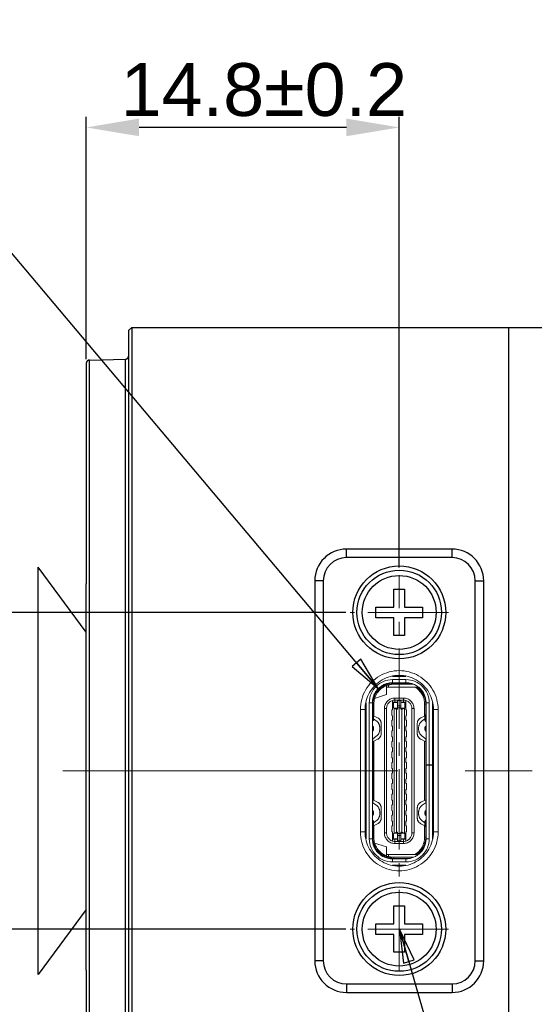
# Model space of a CAD drawing. Header units: millimetres. Extents: x 6362 to 6804, y -1856 to -1543.
# Tile 19 of 29: x 6697 to 6721, y -1663 to -1616. Entities that reach past the tile are written whole.
import ezdxf

# ---------------------------------------------------------------- set-up
doc = ezdxf.new("R2010")
doc.units = ezdxf.units.MM
doc.linetypes.add('CENTER', pattern=[50.8, 31.75, -6.35, 6.35, -6.35])
doc.linetypes.add('CENTER2', pattern=[28.575, 19.05, -3.175, 3.175, -3.175])
doc.layers.add('06___PRT_ALL_SURFS', color=7, linetype='Continuous')
doc.styles.add('HANA', font='arial.ttf')
doc.styles.get("Standard").update_dxf_attribs({"font": 'AcadEref.ttf'})
doc.styles.add('微软雅黑', font='txt')
doc.dimstyles.new('HANA$0', dxfattribs={"dimtxt": 2.5, "dimasz": 2.5, "dimexe": 0.5, "dimexo": 0.2, "dimgap": 0.5, "dimtad": 1, "dimzin": 1, "dimdsep": 46, "dimtxsty": 'HANA', "dimcen": 0, "dimclrd": 3, "dimclre": 3, "dimclrt": 4, "dimadec": 0, "dimazin": 0, "dimtfac": 1, "dimtmove": 0, "dimatfit": 3, "dimfxl": 1, "dimtzin": 0, "dimarcsym": 0})
doc.dimstyles.get("Standard").update_dxf_attribs({"dimtxt": 0.15625, "dimasz": 0.1875, "dimexe": 0.18, "dimexo": 0.0625, "dimgap": 0.09, "dimtad": 0, "dimtih": 1, "dimtoh": 1, "dimdec": 3, "dimzin": 4, "dimdsep": 46, "dimtxsty": 'Standard', "dimblk": 'CLOSED', "dimblk1": 'CLOSED', "dimblk2": 'CLOSED', "dimcen": 0.09, "dimadec": 0, "dimazin": 0, "dimtp": 0.001, "dimtm": 0.001, "dimtfac": 1, "dimtdec": 3, "dimtofl": 0, "dimtmove": 0, "dimatfit": 3, "dimldrblk": 'CLOSED', "dimfxl": 1, "dimtolj": 1, "dimtzin": 4, "dimarcsym": 0})

# ---------------------------------------------------------------- blocks, each defined once
blk = doc.blocks.new('_CLOSED')
at = {"color": 0, "linetype": 'ByBlock'}
for p, q in [((0, 0), (-1, 0.167)), ((-1, 0.167), (-1, -0.167)), ((-1, -0.167), (0, 0)), ((-1, 0), (0, 0))]:
    blk.add_line(p, q, dxfattribs=at)
blk = doc.blocks.new('*D65')
at = {"color": 3, "lineweight": -2}
for p, q in [((6712.221, -1644.099), (6692.816, -1644.099)), ((6693.316, -1646.599), (6693.316, -1656.599)), ((6712.221, -1659.099), (6692.816, -1659.099))]:
    blk.add_line(p, q, dxfattribs=at)
at = {"color": 3}
for points in [[(6693.733, -1646.599), (6692.899, -1646.599), (6693.316, -1644.099)], [(6692.899, -1656.599), (6693.733, -1656.599), (6693.316, -1659.099)]]:
    blk.add_solid(points, dxfattribs=at)
at = {"layer": 'Defpoints', "color": 0}
for p in [(6712.421, -1644.099), (6693.316, -1659.099), (6712.421, -1659.099)]:
    blk.add_point(p, dxfattribs=at)
at = {"color": 4, "lineweight": 5, "insert": (6691.54, -1651.599), "char_height": 2.5, "attachment_point": 5, "rotation": 90, "style": 'HANA'}
blk.add_mtext('{\\fSimSun|b0|i0|c134|p34;\\C1;}15.0%%p0.2', dxfattribs=at)
blk = doc.blocks.new('*D66')
at = {"color": 3, "lineweight": -2}
for p, q in [((6699.93, -1632.097), (6699.93, -1620.625)), ((6714.75, -1641.973), (6714.75, -1620.625)), ((6712.25, -1621.125), (6702.43, -1621.125))]:
    blk.add_line(p, q, dxfattribs=at)
at = {"color": 3}
for points in [[(6702.43, -1620.708), (6702.43, -1621.541), (6699.93, -1621.125)], [(6712.25, -1621.541), (6712.25, -1620.708), (6714.75, -1621.125)]]:
    blk.add_solid(points, dxfattribs=at)
at = {"layer": 'Defpoints', "color": 0}
for p in [(6699.93, -1621.125), (6699.93, -1632.297), (6714.75, -1642.173)]:
    blk.add_point(p, dxfattribs=at)
at = {"color": 4, "lineweight": 5, "insert": (6708.34, -1619.348), "char_height": 2.5, "attachment_point": 5, "style": 'HANA'}
blk.add_mtext('14.8%%p0.2', dxfattribs=at)

msp = doc.modelspace()

# ---------------------------------------------------------------- linework, layer by layer
at = {"color": 7, "linetype": 'Continuous'}
for p, q in [((6701.93, -1630.747), (6702.08, -1630.597)), ((6701.93, -1630.748), (6701.93, -1672.45)), ((6702.08, -1630.597), (6702.08, -1630.597)), ((6702.08, -1630.597), (6702.08, -1672.6)), ((6702.08, -1630.597), (6738.929, -1630.597)), ((6719.93, -1630.597), (6719.93, -1672.6)), ((6699.93, -1632.297), (6699.93, -1632.297)), ((6699.93, -1632.297), (6699.93, -1632.297)), ((6699.93, -1632.297), (6699.93, -1642.743)), ((6700.076, -1632.147), (6700.064, -1632.148)), ((6700.076, -1632.147), (6701.784, -1632.102)), ((6700.076, -1671.05), (6700.076, -1632.147)), ((6701.784, -1632.102), (6701.805, -1632.1)), ((6701.784, -1671.095), (6701.784, -1632.102)), ((6712.25, -1641.499), (6712.25, -1641.099)), ((6717.25, -1641.099), (6712.25, -1641.099)), ((6717.25, -1641.499), (6717.25, -1641.099)), ((6717.25, -1641.499), (6712.25, -1641.499)), ((6710.75, -1642.599), (6710.75, -1660.599)), ((6711.15, -1642.599), (6710.75, -1642.599)), ((6711.15, -1642.599), (6711.15, -1660.599)), ((6718.35, -1660.599), (6718.35, -1642.599)), ((6718.35, -1642.599), (6718.75, -1642.599)), ((6718.75, -1660.599), (6718.75, -1642.599)), ((6699.93, -1661.049), (6699.93, -1642.743)), ((6699.93, -1661.049), (6699.93, -1642.743)), ((6714.5, -1643.849), (6714.5, -1642.999)), ((6714.5, -1642.999), (6715, -1642.999)), ((6715, -1642.999), (6715, -1643.849)), ((6713.65, -1644.349), (6713.65, -1643.849)), ((6713.65, -1643.849), (6714.5, -1643.849)), ((6715, -1643.849), (6715.85, -1643.849)), ((6715.85, -1643.849), (6715.85, -1644.349)), ((6714.5, -1644.349), (6713.65, -1644.349)), ((6714.5, -1645.199), (6714.5, -1644.349)), ((6715, -1644.349), (6715, -1645.199)), ((6715.85, -1644.349), (6715, -1644.349)), ((6715, -1645.199), (6714.5, -1645.199)), ((6714.5, -1658.849), (6714.5, -1657.999)), ((6714.5, -1657.999), (6715, -1657.999)), ((6715, -1657.999), (6715, -1658.849)), ((6713.65, -1659.349), (6713.65, -1658.849)), ((6713.65, -1658.849), (6714.5, -1658.849)), ((6715, -1658.849), (6715.85, -1658.849)), ((6715.85, -1658.849), (6715.85, -1659.349)), ((6714.5, -1659.349), (6713.65, -1659.349)), ((6714.5, -1660.199), (6714.5, -1659.349)), ((6715, -1659.349), (6715, -1660.199)), ((6715.85, -1659.349), (6715, -1659.349)), ((6715, -1660.199), (6714.5, -1660.199)), ((6711.15, -1660.599), (6710.75, -1660.599)), ((6718.35, -1660.599), (6718.75, -1660.599)), ((6699.93, -1661.049), (6699.93, -1670.9)), ((6712.25, -1661.699), (6712.25, -1662.099)), ((6712.25, -1661.699), (6717.25, -1661.699)), ((6717.25, -1661.699), (6717.25, -1662.099)), ((6712.25, -1662.099), (6717.25, -1662.099))]:
    msp.add_line(p, q, dxfattribs=at)
at = {"color": 6, "linetype": 'CENTER2', "lineweight": 5, "ltscale": 0.2}
for p, q in [((6714.75, -1661.049), (6714.75, -1642.327)), ((6717.078, -1644.099), (6712.421, -1644.099)), ((6717.078, -1659.099), (6712.421, -1659.099))]:
    msp.add_line(p, q, dxfattribs=at)
at = {"color": 6, "linetype": 'CENTER2', "lineweight": 5}
for p, q in [((6715.07, -1647.129), (6714.43, -1647.129)), ((6714.43, -1647.279), (6714.43, -1647.429)), ((6714.43, -1647.279), (6715.07, -1647.279)), ((6715.07, -1647.429), (6715.07, -1647.279)), ((6714.15, -1647.989), (6714.15, -1647.539)), ((6714.15, -1647.539), (6714.25, -1647.539)), ((6715.591, -1647.639), (6714.15, -1647.639)), ((6714.25, -1647.639), (6714.25, -1647.539)), ((6715.07, -1647.429), (6714.43, -1647.429)), ((6714.495, -1647.449), (6714.495, -1647.499)), ((6715.262, -1647.449), (6714.495, -1647.449)), ((6715.427, -1647.499), (6714.495, -1647.499)), ((6714.995, -1647.429), (6714.995, -1647.449)), ((6714.15, -1647.989), (6713.529, -1648.188)), ((6714.55, -1648.154), (6714.55, -1648.354)), ((6714.95, -1648.154), (6714.55, -1648.154)), ((6714.95, -1648.354), (6714.95, -1648.154)), ((6712.909, -1654.498), (6712.909, -1648.699)), ((6712.909, -1648.699), (6713.13, -1648.699)), ((6713.13, -1654.499), (6713.13, -1648.699)), ((6713.18, -1654.819), (6713.18, -1648.379)), ((6713.33, -1648.379), (6713.33, -1654.819)), ((6713.48, -1648.379), (6713.33, -1648.379)), ((6713.48, -1648.379), (6713.48, -1654.819)), ((6713.495, -1648.449), (6713.48, -1648.449)), ((6713.48, -1648.599), (6713.495, -1648.599)), ((6713.495, -1648.955), (6713.495, -1648.449)), ((6713.545, -1648.449), (6713.495, -1648.449)), ((6713.545, -1648.999), (6713.545, -1648.449)), ((6714.05, -1654.544), (6714.05, -1648.654)), ((6714.15, -1648.654), (6714.05, -1648.654)), ((6714.15, -1648.654), (6714.15, -1654.544)), ((6714.4, -1648.724), (6714.43, -1648.694)), ((6714.43, -1648.694), (6714.43, -1648.272)), ((6714.48, -1648.354), (6714.48, -1648.619)), ((6714.48, -1648.354), (6714.675, -1648.354)), ((6714.675, -1648.366), (6714.48, -1648.366)), ((6714.48, -1648.619), (6714.505, -1648.631)), ((6714.505, -1654.566), (6714.505, -1648.631)), ((6714.532, -1648.641), (6714.675, -1648.641)), ((6714.55, -1648.254), (6714.95, -1648.254)), ((6714.625, -1648.688), (6714.625, -1654.509)), ((6714.675, -1648.688), (6714.625, -1648.688)), ((6714.675, -1648.254), (6714.675, -1648.688)), ((6714.825, -1648.275), (6714.675, -1648.275)), ((6714.675, -1648.528), (6714.825, -1648.528)), ((6714.825, -1648.621), (6714.675, -1648.621)), ((6714.825, -1648.688), (6714.825, -1648.254)), ((6714.825, -1648.354), (6715.02, -1648.354)), ((6715.02, -1648.366), (6714.825, -1648.366)), ((6714.825, -1648.641), (6714.968, -1648.641)), ((6714.875, -1648.688), (6714.825, -1648.688)), ((6714.875, -1654.509), (6714.875, -1648.688)), ((6714.995, -1648.631), (6715.02, -1648.619)), ((6714.995, -1648.631), (6714.995, -1654.566)), ((6715.02, -1648.619), (6715.02, -1648.354)), ((6715.07, -1648.694), (6715.07, -1648.272)), ((6715.07, -1648.694), (6715.1, -1648.724)), ((6715.35, -1654.544), (6715.35, -1648.654)), ((6715.45, -1648.654), (6715.35, -1648.654)), ((6715.45, -1648.654), (6715.45, -1654.544)), ((6715.955, -1648.999), (6715.955, -1648.449)), ((6716.005, -1648.449), (6715.955, -1648.449)), ((6716.005, -1648.942), (6716.005, -1648.449)), ((6716.02, -1648.449), (6716.005, -1648.449)), ((6716.005, -1648.599), (6716.02, -1648.599)), ((6716.02, -1648.632), (6716.005, -1648.632)), ((6716.005, -1648.695), (6716.02, -1648.695)), ((6716.02, -1651.319), (6716.02, -1648.379)), ((6716.02, -1648.379), (6716.17, -1648.379)), ((6716.17, -1651.319), (6716.17, -1648.379)), ((6716.32, -1648.379), (6716.32, -1651.319)), ((6716.34, -1648.634), (6716.32, -1648.634)), ((6716.34, -1648.634), (6716.34, -1648.814)), ((6716.37, -1648.699), (6716.37, -1654.498)), ((6716.59, -1648.699), (6716.37, -1648.699)), ((6716.59, -1648.699), (6716.59, -1654.498)), ((6713.505, -1648.955), (6713.505, -1649.241)), ((6713.53, -1649.199), (6713.53, -1648.999)), ((6713.53, -1649.135), (6713.664, -1649.231)), ((6713.533, -1648.993), (6713.729, -1649.091)), ((6714.4, -1648.974), (6714.4, -1648.724)), ((6714.43, -1649.004), (6714.4, -1648.974)), ((6714.43, -1649.004), (6714.43, -1649.194)), ((6715.1, -1648.974), (6715.07, -1649.004)), ((6715.07, -1649.194), (6715.07, -1649.004)), ((6715.1, -1648.974), (6715.1, -1648.724)), ((6715.972, -1648.99), (6715.771, -1649.091)), ((6715.836, -1649.231), (6715.97, -1649.135)), ((6715.97, -1648.985), (6715.97, -1649.212)), ((6715.995, -1649.255), (6715.995, -1648.942)), ((6716.02, -1648.823), (6716.005, -1648.823)), ((6716.32, -1648.814), (6716.339, -1648.814)), ((6716.34, -1648.884), (6716.32, -1648.884)), ((6716.32, -1649.064), (6716.339, -1649.064)), ((6716.34, -1649.134), (6716.32, -1649.134)), ((6716.34, -1648.884), (6716.34, -1649.064)), ((6716.34, -1649.314), (6716.34, -1649.134)), ((6713.488, -1649.474), (6713.48, -1649.468)), ((6713.495, -1649.718), (6713.495, -1649.48)), ((6713.53, -1649.642), (6713.53, -1649.556)), ((6713.83, -1649.642), (6713.83, -1649.556)), ((6713.895, -1649.838), (6713.895, -1649.359)), ((6714.4, -1649.224), (6714.43, -1649.194)), ((6714.4, -1649.474), (6714.4, -1649.224)), ((6714.43, -1649.504), (6714.4, -1649.474)), ((6714.43, -1649.504), (6714.43, -1649.694)), ((6715.1, -1649.224), (6715.07, -1649.194)), ((6715.07, -1649.504), (6715.1, -1649.474)), ((6715.07, -1649.694), (6715.07, -1649.504)), ((6715.1, -1649.474), (6715.1, -1649.224)), ((6715.605, -1649.359), (6715.605, -1649.838)), ((6715.67, -1649.556), (6715.67, -1649.642)), ((6715.97, -1649.556), (6715.97, -1649.642)), ((6716.005, -1649.718), (6716.005, -1649.48)), ((6716.02, -1649.468), (6716.011, -1649.474)), ((6716.32, -1649.314), (6716.339, -1649.314)), ((6716.34, -1649.384), (6716.32, -1649.384)), ((6716.32, -1649.564), (6716.34, -1649.564)), ((6716.34, -1649.634), (6716.32, -1649.634)), ((6716.34, -1649.384), (6716.34, -1649.564)), ((6716.34, -1649.814), (6716.34, -1649.634)), ((6713.48, -1649.729), (6713.488, -1649.723)), ((6713.664, -1649.966), (6713.48, -1650.099)), ((6713.495, -1653.099), (6713.495, -1650.099)), ((6714.4, -1649.724), (6714.43, -1649.694)), ((6714.4, -1649.724), (6714.4, -1649.974)), ((6714.43, -1650.004), (6714.4, -1649.974)), ((6714.43, -1650.004), (6714.43, -1650.194)), ((6715.07, -1649.694), (6715.1, -1649.724)), ((6715.07, -1650.004), (6715.1, -1649.974)), ((6715.07, -1650.194), (6715.07, -1650.004)), ((6715.1, -1649.974), (6715.1, -1649.724)), ((6716.02, -1650.099), (6715.836, -1649.966)), ((6716.005, -1653.099), (6716.005, -1650.099)), ((6716.011, -1649.723), (6716.02, -1649.729)), ((6716.32, -1649.814), (6716.339, -1649.814)), ((6716.34, -1649.884), (6716.32, -1649.884)), ((6716.32, -1650.064), (6716.339, -1650.064)), ((6716.34, -1649.884), (6716.34, -1650.064)), ((6713.495, -1650.224), (6713.729, -1650.106)), ((6713.545, -1650.199), (6713.545, -1652.999)), ((6714.4, -1650.224), (6714.43, -1650.194)), ((6714.4, -1650.224), (6714.4, -1650.474)), ((6714.43, -1650.504), (6714.4, -1650.474)), ((6714.43, -1650.504), (6714.43, -1650.694)), ((6715.07, -1650.194), (6715.1, -1650.224)), ((6715.07, -1650.504), (6715.1, -1650.474)), ((6715.07, -1650.694), (6715.07, -1650.504)), ((6715.1, -1650.474), (6715.1, -1650.224)), ((6715.771, -1650.106), (6716.005, -1650.224)), ((6715.955, -1650.199), (6715.955, -1652.999)), ((6716, -1650.499), (6716.02, -1650.499)), ((6716.02, -1650.324), (6716.005, -1650.324)), ((6716.005, -1650.474), (6716.02, -1650.474)), ((6716.34, -1650.134), (6716.32, -1650.134)), ((6716.32, -1650.314), (6716.339, -1650.314)), ((6716.34, -1650.384), (6716.32, -1650.384)), ((6716.32, -1650.564), (6716.339, -1650.564)), ((6716.34, -1650.134), (6716.34, -1650.314)), ((6716.34, -1650.384), (6716.34, -1650.564)), ((6713.495, -1650.634), (6713.48, -1650.634)), ((6713.48, -1650.814), (6713.495, -1650.814)), ((6714.4, -1650.724), (6714.43, -1650.694)), ((6714.4, -1650.724), (6714.4, -1650.974)), ((6714.43, -1651.004), (6714.4, -1650.974)), ((6714.43, -1651.004), (6714.43, -1651.194)), ((6715.1, -1650.724), (6715.07, -1650.694)), ((6715.07, -1651.004), (6715.1, -1650.974)), ((6715.07, -1651.194), (6715.07, -1651.004)), ((6715.1, -1650.974), (6715.1, -1650.724)), ((6716.34, -1650.634), (6716.32, -1650.634)), ((6716.32, -1650.814), (6716.339, -1650.814)), ((6716.34, -1650.884), (6716.32, -1650.884)), ((6716.34, -1650.634), (6716.34, -1650.814)), ((6716.34, -1650.884), (6716.34, -1651.064)), ((6714.4, -1651.224), (6714.43, -1651.194)), ((6714.4, -1651.224), (6714.4, -1651.474)), ((6714.43, -1651.504), (6714.4, -1651.474)), ((6715.1, -1651.224), (6715.07, -1651.194)), ((6715.07, -1651.504), (6715.1, -1651.474)), ((6715.1, -1651.474), (6715.1, -1651.224)), ((6716.02, -1651.319), (6716.32, -1651.319)), ((6716.02, -1654.819), (6716.02, -1651.339)), ((6716.32, -1651.339), (6716.02, -1651.339)), ((6716.17, -1654.819), (6716.17, -1651.339)), ((6716.32, -1651.064), (6716.34, -1651.064)), ((6716.34, -1651.134), (6716.32, -1651.134)), ((6716.32, -1651.314), (6716.339, -1651.314)), ((6716.32, -1654.819), (6716.32, -1651.339)), ((6716.34, -1651.384), (6716.32, -1651.384)), ((6716.34, -1651.134), (6716.34, -1651.314)), ((6716.34, -1651.384), (6716.34, -1651.564)), ((6714.4, -1651.724), (6714.43, -1651.694)), ((6714.4, -1651.724), (6714.4, -1651.974)), ((6714.43, -1651.504), (6714.43, -1651.694)), ((6715.07, -1651.694), (6715.07, -1651.504)), ((6715.1, -1651.724), (6715.07, -1651.694)), ((6715.1, -1651.724), (6715.1, -1651.974)), ((6716.32, -1651.564), (6716.339, -1651.564)), ((6716.34, -1651.634), (6716.32, -1651.634)), ((6716.32, -1651.814), (6716.339, -1651.814)), ((6716.34, -1651.884), (6716.32, -1651.884)), ((6716.34, -1651.634), (6716.34, -1651.814)), ((6716.34, -1652.064), (6716.34, -1651.884)), ((6714.43, -1652.004), (6714.4, -1651.974)), ((6714.4, -1652.224), (6714.43, -1652.194)), ((6714.4, -1652.224), (6714.4, -1652.474)), ((6714.43, -1652.004), (6714.43, -1652.194)), ((6715.07, -1652.004), (6715.1, -1651.974)), ((6715.07, -1652.194), (6715.07, -1652.004)), ((6715.1, -1652.224), (6715.07, -1652.194)), ((6715.1, -1652.224), (6715.1, -1652.474)), ((6716.32, -1652.064), (6716.34, -1652.064)), ((6716.34, -1652.134), (6716.32, -1652.134)), ((6716.32, -1652.314), (6716.339, -1652.314)), ((6716.34, -1652.384), (6716.32, -1652.384)), ((6716.34, -1652.314), (6716.34, -1652.134)), ((6716.34, -1652.384), (6716.34, -1652.564)), ((6713.495, -1652.634), (6713.48, -1652.634)), ((6713.48, -1652.814), (6713.495, -1652.814)), ((6714.43, -1652.504), (6714.4, -1652.474)), ((6714.4, -1652.724), (6714.43, -1652.694)), ((6714.4, -1652.724), (6714.4, -1652.974)), ((6714.43, -1652.504), (6714.43, -1652.694)), ((6715.07, -1652.504), (6715.1, -1652.474)), ((6715.07, -1652.694), (6715.07, -1652.504)), ((6715.1, -1652.724), (6715.07, -1652.694)), ((6715.1, -1652.724), (6715.1, -1652.974)), ((6716.02, -1652.699), (6716, -1652.699)), ((6716.02, -1652.724), (6716.005, -1652.724)), ((6716.005, -1652.874), (6716.02, -1652.874)), ((6716.32, -1652.564), (6716.339, -1652.564)), ((6716.34, -1652.634), (6716.32, -1652.634)), ((6716.32, -1652.814), (6716.339, -1652.814)), ((6716.34, -1652.884), (6716.32, -1652.884)), ((6716.34, -1652.814), (6716.34, -1652.634)), ((6716.34, -1652.884), (6716.34, -1653.064)), ((6713.48, -1653.099), (6713.664, -1653.231)), ((6713.495, -1652.974), (6713.729, -1653.091)), ((6713.895, -1653.838), (6713.895, -1653.359)), ((6714.43, -1653.004), (6714.4, -1652.974)), ((6714.4, -1653.224), (6714.43, -1653.194)), ((6714.4, -1653.224), (6714.4, -1653.474)), ((6714.43, -1653.004), (6714.43, -1653.194)), ((6715.07, -1653.004), (6715.1, -1652.974)), ((6715.07, -1653.194), (6715.07, -1653.004)), ((6715.1, -1653.224), (6715.07, -1653.194)), ((6715.1, -1653.224), (6715.1, -1653.474)), ((6715.605, -1653.359), (6715.605, -1653.838)), ((6716.005, -1652.974), (6715.771, -1653.091)), ((6715.836, -1653.231), (6716.02, -1653.099)), ((6716.32, -1653.064), (6716.339, -1653.064)), ((6716.34, -1653.134), (6716.32, -1653.134)), ((6716.32, -1653.314), (6716.339, -1653.314)), ((6716.34, -1653.134), (6716.34, -1653.314)), ((6713.488, -1653.474), (6713.48, -1653.468)), ((6713.48, -1653.729), (6713.488, -1653.723)), ((6713.495, -1653.718), (6713.495, -1653.48)), ((6713.53, -1653.556), (6713.53, -1653.642)), ((6713.83, -1653.556), (6713.83, -1653.642)), ((6714.43, -1653.504), (6714.4, -1653.474)), ((6714.4, -1653.724), (6714.43, -1653.694)), ((6714.4, -1653.724), (6714.4, -1653.974)), ((6714.43, -1653.504), (6714.43, -1653.694)), ((6715.07, -1653.504), (6715.1, -1653.474)), ((6715.07, -1653.694), (6715.07, -1653.504)), ((6715.1, -1653.724), (6715.07, -1653.694)), ((6715.1, -1653.724), (6715.1, -1653.974)), ((6715.67, -1653.556), (6715.67, -1653.642)), ((6715.97, -1653.556), (6715.97, -1653.642)), ((6716.005, -1653.718), (6716.005, -1653.48)), ((6716.02, -1653.468), (6716.011, -1653.474)), ((6716.011, -1653.723), (6716.02, -1653.729)), ((6716.34, -1653.384), (6716.32, -1653.384)), ((6716.32, -1653.564), (6716.34, -1653.564)), ((6716.34, -1653.634), (6716.32, -1653.634)), ((6716.32, -1653.814), (6716.339, -1653.814)), ((6716.34, -1653.564), (6716.34, -1653.384)), ((6716.34, -1653.634), (6716.34, -1653.814)), ((6713.495, -1654.749), (6713.495, -1654.242)), ((6713.505, -1653.955), (6713.505, -1654.241)), ((6713.664, -1653.966), (6713.53, -1654.063)), ((6713.53, -1654.199), (6713.53, -1653.999)), ((6713.533, -1654.205), (6713.729, -1654.106)), ((6713.545, -1654.199), (6713.545, -1654.749)), ((6714.43, -1654.004), (6714.4, -1653.974)), ((6714.4, -1654.224), (6714.43, -1654.194)), ((6714.4, -1654.224), (6714.4, -1654.474)), ((6714.43, -1654.004), (6714.43, -1654.194)), ((6715.07, -1654.004), (6715.1, -1653.974)), ((6715.07, -1654.194), (6715.07, -1654.004)), ((6715.1, -1654.224), (6715.07, -1654.194)), ((6715.1, -1654.224), (6715.1, -1654.474)), ((6715.771, -1654.106), (6715.967, -1654.205)), ((6715.97, -1654.063), (6715.836, -1653.966)), ((6715.955, -1654.749), (6715.955, -1654.199)), ((6715.97, -1653.999), (6715.97, -1654.199)), ((6715.995, -1654.242), (6715.995, -1653.955)), ((6716.005, -1654.749), (6716.005, -1654.242)), ((6716.34, -1653.884), (6716.32, -1653.884)), ((6716.32, -1654.064), (6716.339, -1654.064)), ((6716.34, -1654.134), (6716.32, -1654.134)), ((6716.34, -1653.884), (6716.34, -1654.064)), ((6716.34, -1654.134), (6716.34, -1654.314)), ((6712.909, -1654.498), (6713.13, -1654.499)), ((6713.495, -1654.599), (6713.48, -1654.599)), ((6713.48, -1654.749), (6713.495, -1654.749)), ((6713.495, -1654.749), (6713.545, -1654.749)), ((6714.05, -1654.544), (6714.15, -1654.544)), ((6714.43, -1654.504), (6714.4, -1654.474)), ((6714.43, -1654.925), (6714.43, -1654.504)), ((6714.48, -1654.579), (6714.505, -1654.566)), ((6714.48, -1654.579), (6714.48, -1654.844)), ((6714.675, -1654.556), (6714.532, -1654.556)), ((6714.625, -1654.509), (6714.675, -1654.509)), ((6714.675, -1654.944), (6714.675, -1654.509)), ((6714.675, -1654.576), (6714.825, -1654.576)), ((6714.825, -1654.669), (6714.675, -1654.669)), ((6714.825, -1654.944), (6714.825, -1654.509)), ((6714.825, -1654.509), (6714.875, -1654.509)), ((6714.968, -1654.556), (6714.825, -1654.556)), ((6714.995, -1654.566), (6715.02, -1654.579)), ((6715.02, -1654.844), (6715.02, -1654.579)), ((6715.07, -1654.504), (6715.1, -1654.474)), ((6715.07, -1654.925), (6715.07, -1654.504)), ((6715.35, -1654.544), (6715.45, -1654.544)), ((6715.955, -1654.749), (6716.005, -1654.749)), ((6716.005, -1654.374), (6716.02, -1654.374)), ((6716.02, -1654.502), (6716.005, -1654.502)), ((6716.005, -1654.565), (6716.02, -1654.565)), ((6716.02, -1654.599), (6716.005, -1654.599)), ((6716.005, -1654.749), (6716.02, -1654.749)), ((6716.32, -1654.314), (6716.339, -1654.314)), ((6716.34, -1654.384), (6716.32, -1654.384)), ((6716.32, -1654.564), (6716.34, -1654.564)), ((6716.34, -1654.384), (6716.34, -1654.564)), ((6716.59, -1654.498), (6716.37, -1654.498)), ((6713.33, -1654.819), (6713.48, -1654.819)), ((6714.15, -1655.209), (6713.529, -1655.009)), ((6714.15, -1655.659), (6714.15, -1655.209)), ((6714.48, -1654.831), (6714.675, -1654.831)), ((6714.675, -1654.844), (6714.48, -1654.844)), ((6714.55, -1654.844), (6714.55, -1655.044)), ((6714.95, -1654.944), (6714.55, -1654.944)), ((6714.95, -1655.044), (6714.55, -1655.044)), ((6714.675, -1654.922), (6714.825, -1654.922)), ((6714.825, -1654.831), (6715.02, -1654.831)), ((6715.02, -1654.844), (6714.825, -1654.844)), ((6714.95, -1655.044), (6714.95, -1654.844)), ((6716.02, -1654.819), (6716.17, -1654.819)), ((6715.591, -1655.559), (6714.15, -1655.559)), ((6714.15, -1655.659), (6714.25, -1655.659)), ((6714.25, -1655.559), (6714.25, -1655.659)), ((6714.43, -1655.769), (6714.43, -1655.919)), ((6715.07, -1655.769), (6714.43, -1655.769)), ((6714.43, -1655.919), (6715.07, -1655.919)), ((6715.07, -1656.069), (6714.43, -1656.069)), ((6714.495, -1655.699), (6714.495, -1655.749)), ((6715.427, -1655.699), (6714.495, -1655.699)), ((6715.262, -1655.749), (6714.495, -1655.749)), ((6714.995, -1655.749), (6714.995, -1655.769)), ((6715.07, -1655.919), (6715.07, -1655.769))]:
    msp.add_line(p, q, dxfattribs=at)
at = {"color": 1, "linetype": 'CENTER', "lineweight": 5, "ltscale": 0.5}
msp.add_line((6698.816, -1651.599), (6744.35, -1651.599), dxfattribs=at)
at = {"color": 7, "linetype": 'Continuous'}
for points in [[(6700.076, -1632.147), (6700.062, -1632.148), (6700.038, -1632.153), (6700.015, -1632.162), (6699.994, -1632.174), (6699.975, -1632.189), (6699.959, -1632.208), (6699.946, -1632.228), (6699.937, -1632.25), (6699.932, -1632.274), (6699.93, -1632.297)], [(6699.934, -1632.26), (6699.931, -1632.279), (6699.93, -1632.297)], [(6699.96, -1632.207), (6699.949, -1632.223), (6699.94, -1632.242), (6699.934, -1632.26)], [(6700.064, -1632.148), (6700.044, -1632.151), (6700.025, -1632.157), (6700.006, -1632.166), (6699.989, -1632.178), (6699.973, -1632.191)], [(6701.785, -1632.102), (6701.79, -1632.102), (6701.795, -1632.102), (6701.8, -1632.101), (6701.805, -1632.1), (6701.81, -1632.099), (6701.814, -1632.098)], [(6701.805, -1632.1), (6701.829, -1632.094), (6701.852, -1632.084), (6701.871, -1632.071), (6701.889, -1632.055), (6701.904, -1632.036), (6701.916, -1632.015), (6701.924, -1631.992), (6701.929, -1631.968), (6701.929, -1631.968)], [(6701.819, -1632.097), (6701.824, -1632.096), (6701.828, -1632.094), (6701.833, -1632.093), (6701.837, -1632.091), (6701.842, -1632.089), (6701.846, -1632.087), (6701.85, -1632.085), (6701.854, -1632.083), (6701.858, -1632.081), (6701.862, -1632.078), (6701.865, -1632.076), (6701.869, -1632.073), (6701.872, -1632.071), (6701.876, -1632.068), (6701.879, -1632.065)], [(6701.882, -1632.062), (6701.885, -1632.059), (6701.888, -1632.056), (6701.891, -1632.053), (6701.894, -1632.05), (6701.896, -1632.047), (6701.899, -1632.043), (6701.902, -1632.04), (6701.904, -1632.037), (6701.906, -1632.033), (6701.908, -1632.03), (6701.91, -1632.026), (6701.912, -1632.023), (6701.914, -1632.019), (6701.916, -1632.016), (6701.917, -1632.012), (6701.919, -1632.009), (6701.92, -1632.005)], [(6701.921, -1632.002), (6701.922, -1631.998), (6701.924, -1631.995), (6701.924, -1631.991), (6701.925, -1631.988), (6701.926, -1631.984), (6701.927, -1631.981), (6701.928, -1631.978), (6701.928, -1631.974), (6701.929, -1631.971), (6701.929, -1631.967), (6701.929, -1631.964), (6701.929, -1631.961), (6701.93, -1631.958), (6701.93, -1631.955), (6701.93, -1631.953)]]:
    msp.add_lwpolyline(points, dxfattribs=at)
for centre, radius in [((6714.75, -1644.099), 2.2), ((6714.75, -1644.099), 2), ((6714.75, -1644.099), 1.75), ((6714.75, -1659.099), 2.2), ((6714.75, -1659.099), 2), ((6714.75, -1659.099), 1.75)]:
    msp.add_circle(centre, radius, dxfattribs=at)
for centre, radius, start, end in [((6712.25, -1642.599), 1.5, 90, 180), ((6717.25, -1642.599), 1.5, 0, 90), ((6712.25, -1642.599), 1.1, 90, 180), ((6717.25, -1642.599), 1.1, 0, 90), ((6712.25, -1660.599), 1.5, 180, 270), ((6712.25, -1660.599), 1.1, 180, 270), ((6717.25, -1660.599), 1.5, 270, 0), ((6717.25, -1660.599), 1.1, 270, 0)]:
    msp.add_arc(centre, radius, start, end, dxfattribs=at)
at = {"color": 6, "linetype": 'CENTER2', "lineweight": 5}
for centre, radius, start, end in [((6714.75, -1648.698), 1.841, 359.9969, 180.0031), ((6714.75, -1648.699), 1.62, 359.9991, 180.0009), ((6714.43, -1648.379), 1.1, 90, 180), ((6715.07, -1648.379), 1.1, 0, 90), ((6714.43, -1648.379), 0.95, 89.9999, 180), ((6714.495, -1648.449), 1, 90, 180), ((6714.495, -1648.449), 0.95, 111.2976, 180), ((6714.495, -1648.449), 0.95, 90, 106.6209), ((6715.07, -1648.379), 0.95, 359.9998, 90), ((6715.005, -1648.449), 0.95, 0, 58.499), ((6715.005, -1648.449), 1, 0, 54.096), ((6714.55, -1648.654), 0.5, 90, 180), ((6714.95, -1648.654), 0.5, 0, 90), ((6714.55, -1648.654), 0.4, 90, 180), ((6714.48, -1648.404), 0.05, 90, 180), ((6714.55, -1648.654), 0.3, 110.9494, 113.5782), ((6711.572, -1653.972), 6.102, 59.9778, 60.1129), ((6717.963, -1654.033), 6.172, 119.8895, 120.0218), ((6714.95, -1648.654), 0.4, 0, 90), ((6715.02, -1648.404), 0.05, 0, 90), ((6714.95, -1648.654), 0.3, 66.4218, 69.0506), ((6713.48, -1648.999), 0.05, 0, 60), ((6713.595, -1649.359), 0.3, 0, 63.4349), ((6715.905, -1649.359), 0.3, 116.5651, 180), ((6716.02, -1648.985), 0.05, 120, 180), ((6715.97, -1648.899), 0.05, 300, 0), ((6713.43, -1649.556), 0.1, 0, 54.2266), ((6713.48, -1649.199), 0.05, 300, 0), ((6713.43, -1649.556), 0.4, 0, 54.2266), ((6716.07, -1649.556), 0.4, 125.7734, 180), ((6716.02, -1649.212), 0.05, 180, 240), ((6716.07, -1649.556), 0.1, 125.7734, 180), ((6715.97, -1649.299), 0.05, 0, 60), ((6713.43, -1649.642), 0.1, 305.7734, 0), ((6713.43, -1649.642), 0.4, 305.7734, 0), ((6713.595, -1649.838), 0.3, 296.5651, 0), ((6715.905, -1649.838), 0.3, 180, 243.4349), ((6716.07, -1649.642), 0.4, 180, 234.2266), ((6716.07, -1649.642), 0.1, 180, 234.2266), ((6713.43, -1653.556), 0.4, 0, 54.2266), ((6713.595, -1653.359), 0.3, 0, 63.4349), ((6715.905, -1653.359), 0.3, 116.5651, 180), ((6716.07, -1653.556), 0.4, 125.7734, 180), ((6713.43, -1653.556), 0.1, 0, 54.2266), ((6713.43, -1653.642), 0.1, 305.7734, 0), ((6713.43, -1653.642), 0.4, 305.7734, 0), ((6716.07, -1653.642), 0.4, 180, 234.2266), ((6716.07, -1653.556), 0.1, 125.7734, 180), ((6716.07, -1653.642), 0.1, 180, 234.2266), ((6713.48, -1653.999), 0.05, 0, 60), ((6713.48, -1654.199), 0.05, 300, 0), ((6713.595, -1653.838), 0.3, 296.5651, 0), ((6715.905, -1653.838), 0.3, 180, 243.4349), ((6716.02, -1653.999), 0.05, 120, 180), ((6716.02, -1654.199), 0.05, 180, 240), ((6715.97, -1653.912), 0.05, 300, 0), ((6715.97, -1654.285), 0.05, 0, 60), ((6714.75, -1654.499), 1.841, 179.9936, 0.0064), ((6714.75, -1654.499), 1.62, 179.9999, 0.0058), ((6714.495, -1654.749), 1, 180, 270), ((6714.495, -1654.749), 0.95, 180, 248.7024), ((6714.55, -1654.544), 0.5, 180, 270), ((6714.55, -1654.544), 0.4, 180, 270), ((6714.95, -1654.544), 0.5, 270, 0), ((6714.95, -1654.544), 0.4, 270, 0), ((6715.005, -1654.749), 0.95, 301.501, 0), ((6715.005, -1654.749), 1, 305.904, 0), ((6714.43, -1654.819), 1.1, 180, 270), ((6714.43, -1654.819), 0.95, 180, 270), ((6714.48, -1654.794), 0.05, 180, 270), ((6714.55, -1654.544), 0.3, 246.4218, 249.0506), ((6715.02, -1654.794), 0.05, 270, 0), ((6714.95, -1654.544), 0.3, 291.678, 293.5782), ((6715.07, -1654.819), 1.1, 270, 0), ((6715.07, -1654.819), 0.95, 270, 0.0002), ((6714.495, -1654.749), 0.95, 253.3791, 270)]:
    msp.add_arc(centre, radius, start, end, dxfattribs=at)
for centre, major_axis, ratio, start_param, end_param in [((6714.48, -1648.672), (-0.0371, 0.0543), 0.616591, 5.44676, 6.760059), ((6714.625, -1648.597), (0.15, 0), 0.375, 3.785094, 4.042206), ((6714.875, -1648.597), (0.15, 0), 0.375, 5.382572, 5.639684), ((6715.02, -1648.672), (0.0371, 0.0543), 0.616591, 5.806311, 7.119611), ((6714.48, -1654.525), (0.0371, 0.0543), 0.616591, 2.664719, 3.978018), ((6714.625, -1654.6), (0.15, 0), 0.375, 2.24098, 2.498092), ((6714.875, -1654.6), (0.15, 0), 0.375, 0.643501, 0.900613), ((6715.02, -1654.525), (-0.0371, 0.0543), 0.616591, 2.305167, 3.618467)]:
    msp.add_ellipse(centre, major_axis=major_axis, ratio=ratio, start_param=start_param, end_param=end_param, dxfattribs=at)
for points, knots in [([(6714.48, -1648.366), (6714.467, -1648.366), (6714.441, -1648.376), (6714.43, -1648.401), (6714.43, -1648.413)], [0, 0, 0, 0, 0.511619, 1, 1, 1, 1]), ([(6714.612, -1648.681), (6714.599, -1648.673), (6714.572, -1648.658), (6714.545, -1648.645), (6714.532, -1648.641)], [0, 0, 0, 0, 0.526017, 1, 1, 1, 1]), ([(6714.887, -1648.681), (6714.901, -1648.673), (6714.927, -1648.658), (6714.954, -1648.645), (6714.968, -1648.641)], [0, 0, 0, 0, 0.525994, 1, 1, 1, 1]), ([(6715.07, -1648.413), (6715.07, -1648.401), (6715.058, -1648.376), (6715.032, -1648.366), (6715.02, -1648.366)], [0, 0, 0, 0, 0.488381, 1, 1, 1, 1]), ([(6714.532, -1654.556), (6714.547, -1654.551), (6714.579, -1654.535), (6714.609, -1654.518), (6714.625, -1654.509)], [0, 0, 0, 0, 0.474298, 1, 1, 1, 1]), ([(6714.968, -1654.556), (6714.952, -1654.551), (6714.921, -1654.535), (6714.891, -1654.518), (6714.875, -1654.509)], [0, 0, 0, 0, 0.474321, 1, 1, 1, 1]), ([(6714.43, -1654.784), (6714.43, -1654.796), (6714.441, -1654.822), (6714.467, -1654.831), (6714.48, -1654.831)], [0, 0, 0, 0, 0.488381, 1, 1, 1, 1]), ([(6715.02, -1654.831), (6715.032, -1654.831), (6715.058, -1654.822), (6715.07, -1654.796), (6715.07, -1654.784)], [0, 0, 0, 0, 0.511619, 1, 1, 1, 1])]:
    msp.add_open_spline(points, degree=3, knots=knots, dxfattribs=at)
at = {"layer": '06___PRT_ALL_SURFS', "color": 6, "linetype": 'Continuous'}
for p, q in [((6697.652, -1661.245), (6697.652, -1641.952)), ((6699.93, -1645.031), (6697.652, -1641.952)), ((6699.93, -1658.166), (6697.652, -1661.245))]:
    msp.add_line(p, q, dxfattribs=at)

# ---------------------------------------------------------------- texts
at = {"color": 3, "linetype": 'ByBlock', "lineweight": 5, "insert": (6668.133, -1617.272), "char_height": 2.5, "width": 20.89774, "attachment_point": 1, "style": '微软雅黑', "bg_fill": 2}
msp.add_mtext('{\\fArial|b0|i0|c0|p34;Type-c\\fMicrosoft YaHei|b0|i0|c134|p34;推荐插入深度\\fArial|b0|i0|c0|p34;6.1mm}', dxfattribs=at)

# ---------------------------------------------------------------- dimensions: what is measured, and where the dimension line sits
at = {"lineweight": 5}
dim = msp.add_linear_dim(base=(6693.316, -1659.099), p1=(6712.421, -1644.099), p2=(6712.421, -1659.099), angle=90, text='{\\fSimSun|b0|i0|c134|p34;\\C1;}<>', dimstyle='HANA$0', override={"dimdec": 1, "dimtol": 1, "dimtp": 0.2, "dimtm": 0.2, "dimtdec": 1}, dxfattribs=at)
dim.commit()
dim.dimension.update_dxf_attribs({"geometry": '*D65', "text_midpoint": (6693.316, -1651.599), "dimtype": 160})

# ---------------------------------------------------------------- leaders
at = {"color": 3, "linetype": 'ByBlock', "lineweight": 5, "annotation_type": 0, "has_hookline": 1, "hookline_direction": 0, "text_width": 42.103}
msp.add_leader([(6714.76, -1659.099), (6722.076, -1684.416), (6723.676, -1684.416)], dimstyle='Standard', override={"dimasz": 1.6, "dimexe": 0.3998, "dimgap": 0.3998, "dimtad": 0}, dxfattribs=at)

# ---------------------------------------------------------------- next in the draw order: dimensions: what is measured, and where the dimension line sits
at = {"lineweight": 5}
dim = msp.add_linear_dim(base=(6699.93, -1621.125), p1=(6714.75, -1642.173), p2=(6699.93, -1632.297), dimstyle='HANA$0', override={"dimdec": 1, "dimtol": 1, "dimtp": 0.2, "dimtm": 0.2, "dimtdec": 1}, dxfattribs=at)
dim.commit()
dim.dimension.update_dxf_attribs({"geometry": '*D66', "text_midpoint": (6708.34, -1621.125), "dimtype": 160})

# ---------------------------------------------------------------- next in the draw order: leaders
at = {"color": 3, "linetype": 'ByBlock', "lineweight": 5, "annotation_type": 0, "has_hookline": 1, "hookline_direction": 1}
msp.add_leader([(6713.758, -1647.707), (6690.631, -1620.234), (6689.031, -1620.234)], dimstyle='Standard', override={"dimasz": 1.6, "dimexe": 0.3998, "dimgap": 0.3998, "dimtad": 0}, dxfattribs=at)

doc.saveas('drawing.dxf')
